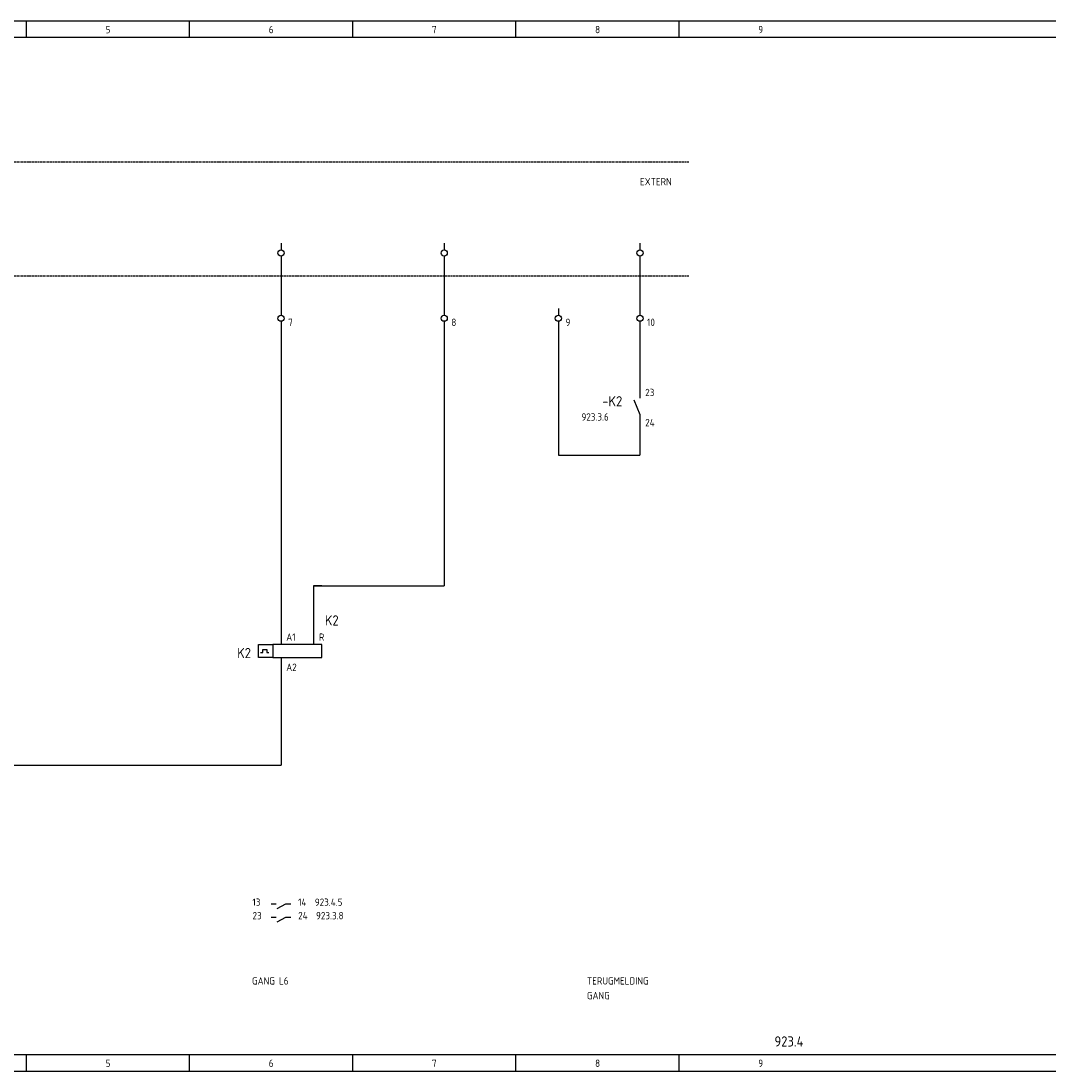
# Model space of a CAD drawing. Extents: x 48 to 1523, y 52 to 610.
# Tile 4 of 5: x 1269 to 1523, y 52 to 310. Entities that reach past the tile are written whole.
import ezdxf

# ---------------------------------------------------------------- set-up
doc = ezdxf.new("R2010")
doc.units = 0
doc.linetypes.add('EPLANLINE2', pattern=[0.375, 0.25, -0.125])
doc.linetypes.add('EPLANLINE7', pattern=[0])
for name, color, linetype in [('AANSLUITCODE', 3, 'CONTINUOUS'), ('AUTOCONNECTING', 2, 'CONTINUOUS'), ('CONTACTSPIEGEL', 7, 'CONTINUOUS'), ('EXTRA_TEKST', 7, 'CONTINUOUS'), ('KLEMMEN', 7, 'CONTINUOUS'), ('KRUISVERWIJZING', 7, 'CONTINUOUS'), ('ODC', 5, 'CONTINUOUS'), ('ONDERHOEK', 1, 'CONTINUOUS'), ('SPEC_TEKST', 5, 'CONTINUOUS'), ('SYMBOOL', 4, 'CONTINUOUS')]:
    doc.layers.add(name, color=color, linetype=linetype)
doc.styles.get("Standard").update_dxf_attribs({"font": 'ISOCP'})

# ---------------------------------------------------------------- blocks, each defined once
blk = doc.blocks.new('163_0_CBZ_NEN')
at = {"layer": 'SYMBOOL', "color": 3, "linetype": 'EPLANLINE7'}
for p, q in [((0, 4), (0, 3.2)), ((0, 3.2), (0, 1.6))]:
    blk.add_line(p, q, dxfattribs=at)
blk = doc.blocks.new('190_0_CBZ_NEN')
at = {"layer": 'SYMBOOL', "color": 3, "linetype": 'EPLANLINE7'}
for p, q in [((0, 4), (0, 3.2)), ((0, 3.2), (0, 1.6)), ((-5.5, -1.6), (-5.5, 1.6)), ((-5.5, 1.6), (-2, 1.6)), ((-4.5, -0.4), (-4.5, 0.4)), ((-4.5, 0.4), (-3.5, 0.4)), ((-3.5, 0.4), (-3.5, -0.4)), ((0, 1.6), (-2, 1.6)), ((-2, 1.6), (-2, -1.6)), ((10, 1.6), (-1, 1.6)), ((10, -1.6), (10, 1.6)), ((-2, -1.6), (-5.5, -1.6)), ((-5, -0.4), (-4.5, -0.4)), ((-3.5, -0.4), (-3, -0.4)), ((-2, -1.6), (-1, -1.6)), ((-1, -1.6), (10, -1.6)), ((0, -1.6), (0, -3.2)), ((0, -3.2), (0, -4))]:
    blk.add_line(p, q, dxfattribs=at)
blk = doc.blocks.new('SO281')
at = {"layer": 'SYMBOOL', "color": 3, "linetype": 'EPLANLINE7'}
for p, q in [((2, 0), (0, 0)), ((0, 0), (0, -2))]:
    blk.add_line(p, q, dxfattribs=at)
blk = doc.blocks.new('SO282')
at = {"layer": 'SYMBOOL', "color": 3, "linetype": 'EPLANLINE7'}
for p in [(0, 4), (-2, 0)]:
    blk.add_line(p, (0, 0), dxfattribs=at)
blk = doc.blocks.new('30_0_CBZ_NEN')
at = {"layer": 'EXTRA_TEKST', "color": 3, "linetype": 'EPLANLINE7'}
for p, q in [((0, 4), (0, 3.2)), ((0, 3.2), (0, 2.4)), ((0, 0.8), (0, 0))]:
    blk.add_line(p, q, dxfattribs=at)
blk.add_circle((0, 1.6), 0.75, dxfattribs=at)
blk = doc.blocks.new('SO283')
at = {"layer": 'SYMBOOL', "color": 3, "linetype": 'EPLANLINE7'}
for p, q in [((0, 4), (0, 0)), ((0, 0), (2, 0))]:
    blk.add_line(p, q, dxfattribs=at)
blk = doc.blocks.new('1_0_CBZ_NEN')
at = {"layer": 'EXTRA_TEKST', "color": 3, "linetype": 'EPLANLINE7'}
for p, q in [((0, 4), (0, 3.2)), ((0, 3.2), (0, 2)), ((-1.5, 1.6), (0, -2)), ((0, -2), (0, -3.2)), ((0, -3.2), (0, -4))]:
    blk.add_line(p, q, dxfattribs=at)

msp = doc.modelspace()

# ---------------------------------------------------------------- linework, layer by layer
at = {"layer": 'AUTOCONNECTING', "color": 3, "linetype": 'EPLANLINE7'}
for p, q in [((1333, 251.5), (1333, 239.5)), ((1373, 251.5), (1373, 239.5)), ((1421, 251.5), (1421, 239.5)), ((1333, 235.5), (1333, 159.5)), ((1373, 235.5), (1373, 171.5)), ((1401, 235.5), (1401, 203.5)), ((1421, 235.5), (1421, 219.5)), ((1421, 211.5), (1421, 203.5)), ((1401, 203.5), (1421, 203.5)), ((1341, 171.5), (1341, 159.5)), ((1341, 171.5), (1373, 171.5)), ((1333, 151.5), (1333, 127.5)), ((1175, 127.5), (1333, 127.5))]:
    msp.add_line(p, q, dxfattribs=at)
at = {"layer": 'CONTACTSPIEGEL', "color": 1, "linetype": 'EPLANLINE7'}
for p, q in [((1330.6, 93.5), (1331.08, 93.5)), ((1331.08, 93.5), (1331.8, 93.5)), ((1332.05, 92.38), (1334.2, 93.5)), ((1334.2, 93.5), (1334.92, 93.5)), ((1334.92, 93.5), (1335.4, 93.5)), ((1330.6, 90.2), (1331.08, 90.2)), ((1331.08, 90.2), (1331.8, 90.2)), ((1332.05, 89.07), (1334.2, 90.2)), ((1334.2, 90.2), (1334.92, 90.2)), ((1334.92, 90.2), (1335.4, 90.2))]:
    msp.add_line(p, q, dxfattribs=at)
at = {"layer": 'ONDERHOEK', "color": 1, "linetype": 'EPLANLINE7'}
for p, q in [((1018, 310), (1523, 310)), ((1270.5, 310), (1270.5, 306)), ((1310.5, 310), (1310.5, 306)), ((1350.5, 310), (1350.5, 306)), ((1390.5, 310), (1390.5, 306)), ((1430.5, 310), (1430.5, 306)), ((1018, 306), (1523, 306)), ((1523, 56.5), (1018, 56.5)), ((1270.5, 56.5), (1270.5, 52.5)), ((1310.5, 56.5), (1310.5, 52.5)), ((1350.5, 56.5), (1350.5, 52.5)), ((1390.5, 56.5), (1390.5, 52.5)), ((1430.5, 56.5), (1430.5, 52.5)), ((1018, 52.5), (1523, 52.5))]:
    msp.add_line(p, q, dxfattribs=at)
at = {"layer": 'SYMBOOL', "color": 1, "linetype": 'EPLANLINE2'}
for p, q in [((1105, 275.5), (1433, 275.5)), ((1105, 247.5), (1433, 247.5))]:
    msp.add_line(p, q, dxfattribs=at)

# ---------------------------------------------------------------- block references
at = {"layer": 'SYMBOOL'}
for name, p in [('30_0_CBZ_NEN', (1333, 251.5)), ('30_0_CBZ_NEN', (1373, 251.5)), ('30_0_CBZ_NEN', (1421, 251.5)), ('SO283', (1401, 203.5)), ('SO282', (1421, 203.5)), ('SO282', (1373, 171.5)), ('SO281', (1341, 171.5))]:
    msp.add_blockref(name, p, dxfattribs=at)
ref = msp.add_blockref('30_0_CBZ_NEN', (1333, 235.5), dxfattribs=at)
ref.add_attrib('AANSLUITCODERING_1', '7', (1334.75, 235.2), dxfattribs={"layer": 'KLEMMEN', "color": 2, "height": 1.8})
ref = msp.add_blockref('30_0_CBZ_NEN', (1373, 235.5), dxfattribs=at)
ref.add_attrib('AANSLUITCODERING_1', '8', (1374.75, 235.2), dxfattribs={"layer": 'KLEMMEN', "color": 2, "height": 1.8})
ref = msp.add_blockref('30_0_CBZ_NEN', (1401, 235.5), dxfattribs=at)
ref.add_attrib('AANSLUITCODERING_1', '9', (1402.75, 235.2), dxfattribs={"layer": 'KLEMMEN', "color": 2, "height": 1.8})
ref = msp.add_blockref('30_0_CBZ_NEN', (1421, 235.5), dxfattribs=at)
ref.add_attrib('AANSLUITCODERING_1', '10', (1422.75, 235.2), dxfattribs={"layer": 'KLEMMEN', "color": 2, "height": 1.8})
ref = msp.add_blockref('1_0_CBZ_NEN', (1421, 215.5), dxfattribs=at)
ref.add_attrib('ODC_1', '-K2', (1411.75, 215.5), dxfattribs={"layer": 'ODC', "color": 3, "height": 2.5})
ref.add_attrib('AANSLUITCODERING_1', '23', (1422.28, 218), dxfattribs={"layer": 'AANSLUITCODE', "color": 2, "height": 1.8})
ref.add_attrib('AANSLUITCODERING_2', '24', (1422.28, 210.6), dxfattribs={"layer": 'AANSLUITCODE', "color": 2, "height": 1.8})
ref = msp.add_blockref('163_0_CBZ_NEN', (1341, 155.5), dxfattribs=at)
ref.add_attrib('ODC_1', 'K2', (1343.75, 161.75), dxfattribs={"layer": 'ODC', "color": 3, "height": 2.5})
ref.add_attrib('AANSLUITCODERING_1', 'R', (1342.28, 158), dxfattribs={"layer": 'AANSLUITCODE', "color": 2, "height": 1.8})
ref = msp.add_blockref('190_0_CBZ_NEN', (1333, 155.5), dxfattribs=at)
ref.add_attrib('ODC_1', 'K2', (1322.25, 153.75), dxfattribs={"layer": 'ODC', "color": 3, "height": 2.5})
ref.add_attrib('AANSLUITCODERING_1', 'A1', (1334.28, 158), dxfattribs={"layer": 'AANSLUITCODE', "color": 2, "height": 1.8})
ref.add_attrib('AANSLUITCODERING_2', 'A2', (1334.28, 150.6), dxfattribs={"layer": 'AANSLUITCODE', "color": 2, "height": 1.8})

# ---------------------------------------------------------------- texts
at = {"layer": 'CONTACTSPIEGEL', "color": 2}
for s, p in [('13', (1326, 93)), ('14  923.4.5', (1337.2, 93)), ('23', (1326, 89.7)), ('24  923.3.8', (1337.2, 89.7))]:
    msp.add_text(s, height=1.8, dxfattribs=at).set_placement(p)
at = {"layer": 'KRUISVERWIJZING', "color": 2}
msp.add_text('923.3.6', height=1.8, dxfattribs=at).set_placement((1406.65, 212))
at = {"layer": 'ONDERHOEK', "color": 2}
for s, p in [('5 ', (1290, 307)), ('6 ', (1330, 307)), ('7 ', (1370, 307)), ('8 ', (1410, 307)), ('9 ', (1450, 307)), ('5 ', (1290, 53.5)), ('6 ', (1330, 53.5)), ('7 ', (1370, 53.5)), ('8 ', (1410, 53.5)), ('9 ', (1450, 53.5))]:
    msp.add_text(s, height=1.8, dxfattribs=at).set_placement(p)
at = {"layer": 'ONDERHOEK', "color": 3}
msp.add_text('923.4', height=2.5, dxfattribs=at).set_placement((1453.97, 58.5))
at = {"layer": 'SPEC_TEKST', "color": 2}
for s, p in [('EXTERN', (1421, 269.7)), ('GANG L6', (1325.89, 73.7)), ('TERUGMELDING', (1408, 73.7)), ('GANG', (1408, 70.1))]:
    msp.add_text(s, height=1.8, dxfattribs=at).set_placement(p)

doc.saveas('drawing.dxf')
